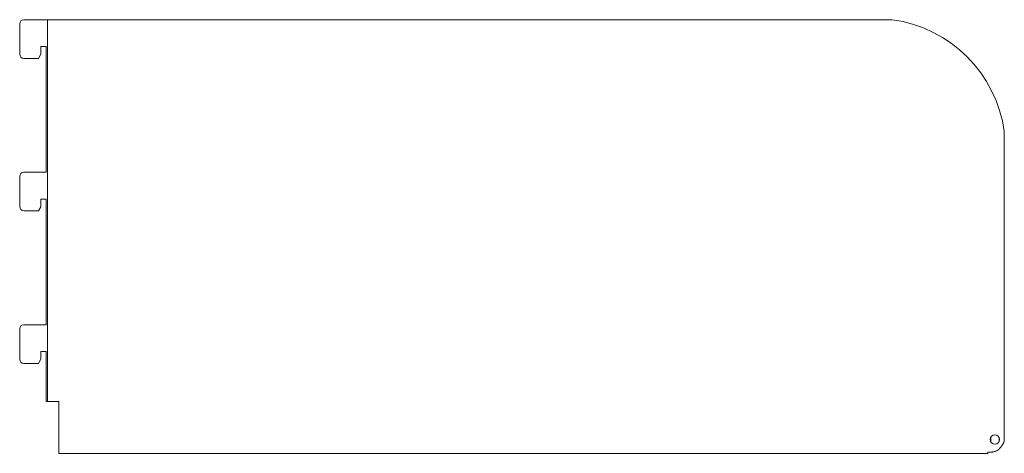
# Model space of a CAD drawing. Header units: millimetres. Extents: x -884 to -465, y -28 to 157.
import ezdxf

# ---------------------------------------------------------------- set-up
doc = ezdxf.new("R2010")
doc.units = ezdxf.units.MM

msp = doc.modelspace()

# ---------------------------------------------------------------- linework, layer by layer
at = {"color": 0, "linetype": 'Continuous', "lineweight": 0}
for p, q in [((-884.46, 155.62), (-884.46, 142.72)), ((-882.66, 157.42), (-873.04, 157.42)), ((-873.04, 157.42), (-872.54, 157.42)), ((-872.54, -5.58), (-872.54, 157.42)), ((-870.54, 157.42), (-872.54, 157.42)), ((-870.54, 157.42), (-512.48, 157.42)), ((-875.46, 142.65), (-875.46, 145.95)), ((-875.46, 145.95), (-873.16, 145.95)), ((-873.16, 145.95), (-873.16, 92.32)), ((-882.66, 140.92), (-876.46, 140.92)), ((-876.46, 140.92), (-875.46, 142.65)), ((-464.73, 109.64), (-464.73, -22.58)), ((-884.46, 90.52), (-884.46, 77.62)), ((-873.16, 92.32), (-882.66, 92.32)), ((-875.46, 77.55), (-875.46, 80.86)), ((-875.46, 80.86), (-873.16, 80.86)), ((-873.16, 80.86), (-873.16, 27.23)), ((-882.66, 75.82), (-876.46, 75.82)), ((-876.46, 75.82), (-875.46, 77.55)), ((-884.46, 25.43), (-884.46, 12.53)), ((-873.16, 27.23), (-882.66, 27.23)), ((-875.46, 12.46), (-875.46, 15.76)), ((-875.46, 15.76), (-873.16, 15.76)), ((-873.16, 15.76), (-873.16, -5.58)), ((-882.66, 10.73), (-876.46, 10.73)), ((-876.46, 10.73), (-875.46, 12.46)), ((-873.16, -5.58), (-873.04, -5.58)), ((-873.04, -5.58), (-872.54, -5.58)), ((-870.54, -5.58), (-872.54, -5.58)), ((-870.54, -5.58), (-867.73, -5.58)), ((-867.73, -5.58), (-867.73, -24.16)), ((-470.48, -20.81), (-470.48, -22.75)), ((-466.98, -22.75), (-466.98, -20.81)), ((-867.73, -24.16), (-867.73, -27.66)), ((-867.73, -27.66), (-471.73, -27.66)), ((-471.73, -27.66), (-471.73, -27.19))]:
    msp.add_line(p, q, dxfattribs=at)
for centre, radius, start, end in [((-882.66, 155.62), 1.8, 90, 180), ((-520.07, 102.09), 55.85, 7.7732, 82.1934), ((-882.66, 142.72), 1.8, 180, 270), ((-882.66, 90.52), 1.8, 90, 180), ((-882.66, 77.62), 1.8, 180, 270), ((-882.66, 25.43), 1.8, 90, 180), ((-882.66, 12.53), 1.8, 180, 270), ((-471.16, -19.8), 7, 321.5034, 336.6323)]:
    msp.add_arc(centre, radius, start, end, dxfattribs=at)
at = {"color": 0, "linetype": 'Continuous', "lineweight": 0, "extrusion": (0, 0, -1)}
for start, end in [(0, 180), (180, 0)]:
    msp.add_arc((468.73, -21.78), 2, start, end, dxfattribs=at)
at = {"color": 0, "linetype": 'Continuous', "lineweight": 0}
msp.add_open_spline([(-465.68, -24.16), (-465.79, -24.35), (-465.9, -24.54), (-466.14, -24.89), (-466.27, -25.06), (-466.64, -25.53), (-466.91, -25.8), (-467.39, -26.19), (-467.58, -26.33), (-467.92, -26.53), (-468.06, -26.6), (-468.33, -26.72), (-468.47, -26.78), (-468.72, -26.87), (-468.84, -26.91), (-469.25, -27.03), (-469.48, -27.07), (-469.66, -27.1), (-469.8, -27.12), (-470.26, -27.16), (-470.52, -27.18), (-471.09, -27.19), (-471.41, -27.2), (-471.73, -27.19)], degree=3, knots=[-1.025694, -1.025694, -1.025694, -1.025694, -0.932174, -0.932174, -0.842254, -0.842254, -0.670105, -0.670105, -0.559313, -0.559313, -0.49043, -0.49043, -0.424054, -0.424054, -0.367822, -0.367822, -0.235251, -0.235251, -0.170176, -0.170176, -0.094507, -0.094507, 0, 0, 0, 0], dxfattribs=at)

doc.saveas('drawing.dxf')
